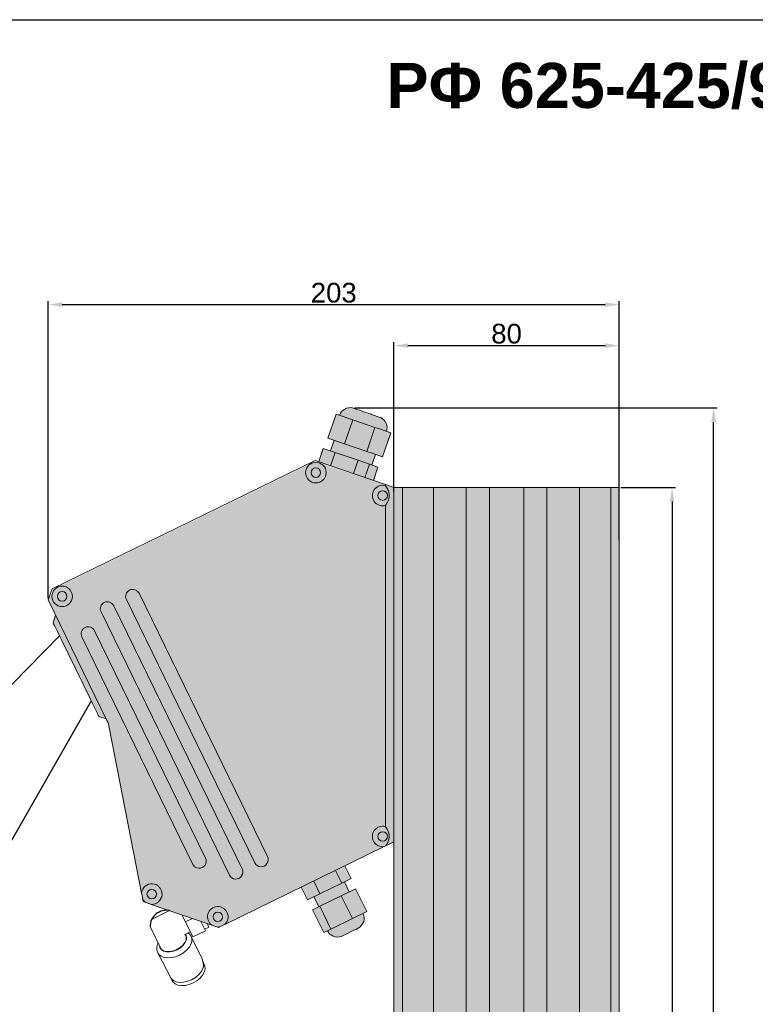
# Model space of a CAD drawing. Header units: millimetres. Extents: x 1690 to 10670, y 1931 to 4673.
# Tile 38 of 48: x 6580 to 6841, y 3354 to 3703. Entities that reach past the tile are written whole.
import ezdxf

# ---------------------------------------------------------------- set-up
doc = ezdxf.new("R2010")
doc.units = ezdxf.units.MM
doc.styles.get("Standard").update_dxf_attribs({"font": 'arial.ttf'})
doc.dimstyles.new('ISO-25', dxfattribs={"dimtxt": 2.5, "dimasz": 2.5, "dimexe": 1.25, "dimexo": 0.625, "dimtad": 1, "dimdec": 0, "dimtxsty": 'Standard', "dimcen": 2.5, "dimadec": 0, "dimazin": 0, "dimtfac": 1, "dimtdec": 0, "dimtmove": 0, "dimatfit": 3, "dimfxl": 0, "dimarcsym": 0})

# ---------------------------------------------------------------- blocks, each defined once
blk = doc.blocks.new('*D187')
at = {"color": 0, "lineweight": -2, "transparency": 16777216}
for p, q in [((6712.700852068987, 3535.631198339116), (6712.700852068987, 3588.647368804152)), ((6717.700852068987, 3587.397368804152), (6787.700850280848, 3587.397368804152)), ((6792.700850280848, 3535.631198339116), (6792.700850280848, 3588.647368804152))]:
    blk.add_line(p, q, dxfattribs=at)
at = {"color": 0, "transparency": 16777216}
for points in [[(6717.700852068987, 3588.230702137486), (6717.700852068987, 3586.564035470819), (6712.700852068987, 3587.397368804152)], [(6787.700850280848, 3588.230702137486), (6787.700850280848, 3586.564035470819), (6792.700850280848, 3587.397368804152)]]:
    blk.add_solid(points, dxfattribs=at)
at = {"layer": 'Defpoints', "color": 0, "transparency": 16777216}
for p in [(6792.700850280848, 3587.397368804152), (6712.700852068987, 3535.006198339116), (6792.700850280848, 3535.006198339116)]:
    blk.add_point(p, dxfattribs=at)
at = {"color": 0, "transparency": 16777216, "insert": (6752.700851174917, 3591.596379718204), "char_height": 7, "attachment_point": 5}
blk.add_mtext('80', dxfattribs=at)
blk = doc.blocks.new('*D188')
at = {"color": 0, "lineweight": -2, "transparency": 16777216}
for p, q in [((6793.325850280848, 3537.006202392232), (6812.709822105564, 3537.006202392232)), ((6811.459822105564, 3532.006202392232), (6811.459822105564, 3062.006213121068)), ((6793.325850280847, 3057.006213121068), (6812.709822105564, 3057.006213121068))]:
    blk.add_line(p, q, dxfattribs=at)
at = {"color": 0, "transparency": 16777216}
for points in [[(6810.626488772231, 3532.006202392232), (6812.293155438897, 3532.006202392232), (6811.459822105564, 3537.006202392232)], [(6810.626488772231, 3062.006213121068), (6812.293155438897, 3062.006213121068), (6811.459822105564, 3057.006213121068)]]:
    blk.add_solid(points, dxfattribs=at)
at = {"layer": 'Defpoints', "color": 0, "transparency": 16777216}
for p in [(6792.700850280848, 3537.006202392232), (6792.700850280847, 3057.006213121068), (6811.459822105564, 3057.006213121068)]:
    blk.add_point(p, dxfattribs=at)
at = {"color": 0, "transparency": 16777216, "insert": (6807.260811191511, 3297.006207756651), "char_height": 7, "attachment_point": 5, "rotation": 90}
blk.add_mtext('480', dxfattribs=at)
blk = doc.blocks.new('*D190')
at = {"color": 0, "lineweight": -2, "transparency": 16777216}
for p, q in [((6698.753859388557, 3565.258237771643), (6827.476027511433, 3565.258237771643)), ((6826.226027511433, 3062.006213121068), (6826.226027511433, 3560.258237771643)), ((6793.325850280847, 3057.006213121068), (6827.476027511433, 3057.006213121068))]:
    blk.add_line(p, q, dxfattribs=at)
at = {"color": 0, "transparency": 16777216}
for points in [[(6825.3926941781, 3560.258237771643), (6827.059360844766, 3560.258237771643), (6826.226027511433, 3565.258237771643)], [(6825.3926941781, 3062.006213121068), (6827.059360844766, 3062.006213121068), (6826.226027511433, 3057.006213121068)]]:
    blk.add_solid(points, dxfattribs=at)
at = {"layer": 'Defpoints', "color": 0, "transparency": 16777216}
for p in [(6698.128859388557, 3565.258237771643), (6826.226027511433, 3565.258237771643), (6792.700850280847, 3057.006213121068)]:
    blk.add_point(p, dxfattribs=at)
at = {"color": 0, "transparency": 16777216, "insert": (6822.027016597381, 3311.132225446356), "char_height": 7, "attachment_point": 5, "rotation": 90}
blk.add_mtext('508', dxfattribs=at)
blk = doc.blocks.new('*D191')
at = {"color": 0, "lineweight": -2, "transparency": 16777216}
for p, q in [((6589.982383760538, 3497.707266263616), (6589.982383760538, 3603.188650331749)), ((6594.982383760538, 3601.938650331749), (6787.700850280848, 3601.938650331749)), ((6792.700850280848, 3518.613189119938), (6792.700850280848, 3603.188650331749))]:
    blk.add_line(p, q, dxfattribs=at)
at = {"color": 0, "transparency": 16777216}
for points in [[(6594.982383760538, 3602.771983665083), (6594.982383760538, 3601.105316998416), (6589.982383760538, 3601.938650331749)], [(6787.700850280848, 3602.771983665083), (6787.700850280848, 3601.105316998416), (6792.700850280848, 3601.938650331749)]]:
    blk.add_solid(points, dxfattribs=at)
at = {"layer": 'Defpoints', "color": 0, "transparency": 16777216}
for p in [(6792.700850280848, 3601.938650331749), (6792.700850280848, 3517.988189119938), (6589.982383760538, 3497.082266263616)]:
    blk.add_point(p, dxfattribs=at)
at = {"color": 0, "transparency": 16777216, "insert": (6691.341617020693, 3606.140048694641), "char_height": 7, "attachment_point": 5}
blk.add_mtext('203', dxfattribs=at)

msp = doc.modelspace()

# ---------------------------------------------------------------- hatches: boundary and pattern name
h = msp.add_hatch(color=252)
h.dxf.hatch_style = 1
h.paths.add_polyline_path([(6699.098471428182, 3137.00621133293), (6699.098471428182, 3132.006216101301), (6707.709718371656, 3132.006216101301), (6707.709718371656, 3137.00621133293)])
h.paths.add_polyline_path([(6695.589604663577, 3137.00621133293), (6695.589604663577, 3132.006216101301), (6699.098471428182, 3132.006216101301), (6699.098471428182, 3137.00621133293)])
h.paths.add_polyline_path([(6707.709718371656, 3137.00621133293), (6707.709718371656, 3132.006216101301), (6708.700851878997, 3132.006216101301), (6712.700852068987, 3132.006216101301), (6712.700852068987, 3137.00621133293)])
h.paths.add_polyline_path([(6701.193021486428, 3141.006211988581), (6698.200852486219, 3141.006211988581), (6698.200852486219, 3137.00621133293), (6699.098471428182, 3137.00621133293), (6707.709718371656, 3137.00621133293), (6710.200852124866, 3137.00621133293), (6710.200852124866, 3141.006211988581), (6709.730052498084, 3141.006211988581)])
h.paths.add_polyline_path([(6695.663821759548, 3150.006215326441), (6695.663821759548, 3141.006211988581), (6701.193021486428, 3141.006211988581), (6701.193021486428, 3150.006215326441)])
h.paths.add_polyline_path([(6701.193021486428, 3150.006215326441), (6701.193021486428, 3141.006211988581), (6709.730052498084, 3141.006211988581), (6709.730052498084, 3150.006215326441)])
h.paths.add_polyline_path([(6709.730052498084, 3150.006215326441), (6709.730052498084, 3141.006211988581), (6710.200852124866, 3141.006211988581), (6712.700852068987, 3141.006211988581), (6712.700852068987, 3150.006215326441)])
h.paths.add_polyline_path([(6700.700863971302, 3153.974841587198, 0.3779651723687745), (6697.200852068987, 3150.006215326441), (6701.193021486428, 3150.006215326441), (6709.730052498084, 3150.006215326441), (6711.200852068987, 3150.006215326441, 0.3779651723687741), (6707.700840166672, 3153.974841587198)])
h.paths.add_polyline_path([(6686.376337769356, 3388.332459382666), (6690.321677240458, 3380.243334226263), (6697.963210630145, 3383.970353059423), (6694.017869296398, 3392.059478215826)])
h.paths.add_polyline_path([(6686.376337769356, 3388.332459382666), (6683.838426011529, 3387.094649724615), (6687.783767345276, 3379.00549476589), (6690.321677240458, 3380.243334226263)])
h.paths.add_polyline_path([(6694.017869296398, 3392.059478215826), (6697.963210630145, 3383.970353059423), (6703.066831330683, 3386.459562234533), (6699.121490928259, 3394.548687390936)])
h.paths.add_polyline_path([(6689.133738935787, 3379.663929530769), (6690.321677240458, 3380.243334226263), (6697.963210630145, 3383.970353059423), (6701.716852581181, 3385.80113174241, -0.3779575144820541), (6700.310901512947, 3380.699903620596), (6699.978898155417, 3380.537959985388), (6699.369764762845, 3380.240860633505), (6698.521713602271, 3379.827234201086), (6697.526644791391, 3379.341903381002), (6696.492389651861, 3378.837469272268), (6695.531026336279, 3378.368589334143), (6694.746731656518, 3377.986046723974), (6694.224498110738, 3377.731356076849), (6694.019273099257, 3377.631253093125, -0.3779664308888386)])
h.paths.add_polyline_path([(6686.41284188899, 3392.80069177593), (6684.333706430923, 3391.786617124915), (6686.087194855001, 3388.19143639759), (6686.376337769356, 3388.332459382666), (6694.017869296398, 3392.059478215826), (6696.872729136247, 3393.451890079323), (6695.119240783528, 3397.047070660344), (6694.169278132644, 3396.58373897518)])
h.paths.add_polyline_path([(6684.220984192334, 3397.29464983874), (6679.778179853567, 3395.127750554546), (6681.970038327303, 3390.633764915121), (6686.41284188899, 3392.80069177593)])
h.paths.add_polyline_path([(6684.220984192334, 3397.29464983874), (6686.41284188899, 3392.80069177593), (6694.169278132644, 3396.58373897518), (6691.977423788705, 3401.077716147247)])
h.paths.add_polyline_path([(6691.977423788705, 3401.077716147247), (6694.169278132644, 3396.58373897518), (6695.119240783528, 3397.047070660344), (6697.482909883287, 3398.199918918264), (6695.29105031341, 3402.693878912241)])
h.paths.add_polyline_path([(6687.632058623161, 3550.92618172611), (6686.004212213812, 3546.198591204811), (6690.17809228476, 3544.761413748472), (6691.805935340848, 3549.489024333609)])
h.paths.add_polyline_path([(6691.805935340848, 3549.489024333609), (6690.17809228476, 3544.761413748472), (6698.366007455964, 3541.942097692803), (6699.99384588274, 3546.66969483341)])
h.paths.add_polyline_path([(6699.99384588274, 3546.66969483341), (6698.366007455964, 3541.942097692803), (6702.380043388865, 3540.559958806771), (6704.007881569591, 3545.287552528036)])
h.paths.add_polyline_path([(6704.007881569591, 3545.287552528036), (6702.380043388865, 3540.559958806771), (6705.430028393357, 3539.5097681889), (6707.057861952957, 3544.237348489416)])
h.paths.add_polyline_path([(6695.199699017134, 3552.55091493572), (6691.449136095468, 3553.842349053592), (6690.146860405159, 3550.060280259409), (6691.805935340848, 3549.489024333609), (6699.99384588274, 3546.66969483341), (6704.007881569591, 3545.287552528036), (6704.873504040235, 3544.98949152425), (6706.175777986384, 3548.771557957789), (6704.976676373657, 3549.184444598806), (6703.054132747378, 3549.846443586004)])
h.paths.add_polyline_path([(6698.129813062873, 3561.060580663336), (6695.199699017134, 3552.55091493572), (6703.054132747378, 3549.846443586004), (6705.984245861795, 3558.356079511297)])
h.paths.add_polyline_path([(6692.197923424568, 3563.103112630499), (6689.267809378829, 3554.593446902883), (6695.199699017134, 3552.55091493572), (6698.129813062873, 3561.060580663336)])
h.paths.add_polyline_path([(6705.984245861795, 3558.356079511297), (6703.054132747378, 3549.846443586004), (6704.976676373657, 3549.184444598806), (6706.175777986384, 3548.771557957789), (6708.690693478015, 3547.905597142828), (6711.620806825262, 3556.415262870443), (6707.906789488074, 3557.694110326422)])
h.paths.add_polyline_path([(6704.653730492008, 3563.011559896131), (6704.61257534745, 3563.025686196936), (6704.266561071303, 3563.144835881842), (6703.603887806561, 3563.373002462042), (6702.69636518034, 3563.685509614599), (6701.642338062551, 3564.048442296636), (6700.556025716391, 3564.422461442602), (6699.555148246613, 3564.767095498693), (6698.748165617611, 3565.044972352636), (6698.222526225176, 3565.225991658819), (6698.035137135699, 3565.290502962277, 0.3779672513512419), (6693.433726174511, 3562.677587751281), (6698.129813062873, 3561.060580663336), (6705.984245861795, 3558.356079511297), (6707.906789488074, 3557.694110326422), (6710.051409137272, 3556.955653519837, 0.3779546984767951), (6708.03428499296, 3561.847496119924), (6707.943991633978, 3561.878594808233), (6707.520452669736, 3562.024447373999), (6706.793965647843, 3562.274608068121), (6705.843256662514, 3562.601956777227), (6704.771350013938, 3562.971028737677)])
h = msp.add_hatch(color=254)
h.dxf.hatch_style = 1
edge = h.paths.add_edge_path()
edge.add_arc((6594.914728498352, 3498.375329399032), 3.649999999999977, -90, 90, ccw=False)
edge.add_arc((6594.914728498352, 3498.375329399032), 3.649999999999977, 161.0000472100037, 270, ccw=False)
edge.add_line((6591.463584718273, 3499.563650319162), (6589.982383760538, 3497.082266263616))
edge.add_line((6589.982383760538, 3497.082266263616), (6610.839365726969, 3454.319124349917))
edge.add_arc((6601.851425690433, 3449.935412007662), 10.00000000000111, 370.9999993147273, 386.0000055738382, ccw=False)
edge.add_line((6611.667697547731, 3451.843501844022), (6611.667700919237, 3451.843503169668))
edge.add_line((6611.667700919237, 3451.843503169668), (6623.101561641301, 3393.021385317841))
edge.add_arc((6626.734860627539, 3392.672618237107), 3.649999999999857, -92.51704864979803, 174.5168724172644, ccw=False)
edge.add_line((6626.57456482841, 3389.026139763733), (6648.078084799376, 3381.621870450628))
edge.add_spline(control_points=[(6648.078084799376, 3381.621870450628), (6648.394157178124, 3381.513048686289), (6649.046320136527, 3381.288513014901), (6649.699734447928, 3381.063515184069), (6650.036469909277, 3380.947563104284)], knot_values=[0, 0, 0, 0, 0.4846524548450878, 1, 1, 1, 1], degree=3, periodic=0)
edge.add_arc((6650.196767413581, 3384.594035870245), 3.649999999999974, -47.51654287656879, 234.5177602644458, ccw=False)
edge.add_line((6652.66189458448, 3381.90226172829), (6709.304345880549, 3409.528616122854))
edge.add_line((6709.30434588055, 3409.528616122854), (6709.304362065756, 3409.528624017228))
edge.add_arc((6708.700852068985, 3413.1283845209), 3.650000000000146, 74.09920306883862, 279.5172886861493, ccw=False)
edge.add_line((6709.70085204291, 3416.638726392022), (6709.70085204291, 3530.642698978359))
edge.add_arc((6708.700852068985, 3534.15304084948), 3.650000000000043, 74.09920306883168, 285.9007969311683, ccw=False)
edge.add_line((6709.70085204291, 3537.663382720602), (6709.70085204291, 3538.039210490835))
edge.add_line((6709.70085204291, 3538.039210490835), (6686.189578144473, 3545.764609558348))
edge.add_arc((6685.00125785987, 3542.313465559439), 3.649999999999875, 270, 431.00005776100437, ccw=False)
edge.add_arc((6685.00125785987, 3542.313465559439), 3.649999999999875, 115.99998569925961, 270, ccw=False)
edge.add_line((6683.401203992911, 3545.594064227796), (6593.325915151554, 3501.661386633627))
edge.add_arc((6594.914728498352, 3498.375329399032), 3.649999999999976, 90, 115.8038329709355, ccw=False)
h.paths.add_polyline_path([(6667.795696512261, 3405.976495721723, -0.9998786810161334), (6663.305123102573, 3403.777689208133), (6617.712692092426, 3497.256017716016, -1.000000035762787), (6622.206662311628, 3499.447873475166), (6622.206658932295, 3499.447885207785)], flags=16)
h.paths.add_polyline_path([(6658.807467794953, 3401.593372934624, -1.000142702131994), (6654.316890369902, 3399.394574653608), (6608.724751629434, 3492.872306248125, -1.000000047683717), (6613.218721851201, 3495.064162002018), (6613.218718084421, 3495.064172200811)], flags=16)
h.paths.add_polyline_path([(6645.811459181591, 3405.427419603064, -1.000812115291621), (6641.319271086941, 3403.231917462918), (6601.9308943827, 3483.990069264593, -1.000094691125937), (6606.42061790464, 3486.190610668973)], flags=16)
h = msp.add_hatch(color=254)
h.dxf.hatch_style = 1
h.paths.add_polyline_path([(6594.914728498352, 3500.075329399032, 1), (6594.914728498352, 3496.675329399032, 1)])
edge = h.paths.add_edge_path()
edge.add_spline(control_points=[(6623.101563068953, 3393.021377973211), (6623.165347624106, 3392.693237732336), (6623.296956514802, 3392.01617456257), (6623.42881744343, 3391.337801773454), (6623.496771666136, 3390.988203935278)], knot_values=[0, 0, 0, 0, 0.484652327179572, 1, 1, 1, 1], degree=3, periodic=0)
edge.add_arc((6626.734860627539, 3392.672618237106), 3.650000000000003, 207.4831058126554, 234.5166033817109)
edge.add_line((6624.616156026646, 3389.700482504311), (6624.616176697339, 3389.700475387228))
edge.add_spline(control_points=[(6624.61617669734, 3389.700475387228), (6624.932248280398, 3389.591641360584), (6625.58440859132, 3389.367080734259), (6626.237830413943, 3389.142087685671), (6626.574569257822, 3389.026138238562)], knot_values=[0, 0, 0, 0, 0.48465320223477, 1, 1, 1, 1], degree=3, periodic=0)
edge.add_arc((6626.734860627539, 3392.672618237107), 3.649999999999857, 267.4829513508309, 534.516872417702)
h.paths.add_polyline_path([(6626.734860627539, 3390.972618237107, -1), (6626.734860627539, 3394.372618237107, -1)], flags=16)
edge = h.paths.add_edge_path()
edge.add_spline(control_points=[(6648.078084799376, 3381.621870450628), (6648.394157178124, 3381.513048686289), (6649.046320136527, 3381.288513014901), (6649.699734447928, 3381.063515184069), (6650.036469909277, 3380.947563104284)], knot_values=[0, 0, 0, 0, 0.4846524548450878, 1, 1, 1, 1], degree=3, periodic=0)
edge.add_line((6650.036469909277, 3380.947563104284), (6650.036488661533, 3380.947556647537))
edge.add_arc((6650.196767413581, 3384.594035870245), 3.65000000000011, 267.4832192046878, 279.5175238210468)
edge.add_spline(control_points=[(6650.80026245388, 3380.994263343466), (6650.894582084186, 3381.040266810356), (6651.29546680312, 3381.235794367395), (6651.936357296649, 3381.548358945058), (6652.453755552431, 3381.800735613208), (6652.661871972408, 3381.902250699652)], knot_values=[0, 0, 0, 0, 0.1553422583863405, 0.6602478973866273, 1, 1, 1, 1], degree=3, periodic=0)
edge.add_arc((6650.196767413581, 3384.594035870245), 3.649999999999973, 312.4834571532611, 594.5177602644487)
h.paths.add_polyline_path([(6650.196767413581, 3382.894035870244, -1), (6650.196767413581, 3386.294035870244, -1)], flags=16)
edge = h.paths.add_edge_path()
edge.add_line((6709.304362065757, 3409.528624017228), (6709.820591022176, 3409.780415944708))
edge.add_spline(control_points=[(6709.820591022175, 3409.780415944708), (6710.155238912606, 3410.301465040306), (6710.684561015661, 3411.1256232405), (6711.046783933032, 3412.578835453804), (6711.028006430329, 3413.792318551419), (6710.654416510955, 3415.156464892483), (6710.137561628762, 3416.049612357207), (6709.749653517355, 3416.572901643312), (6709.70085204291, 3416.638734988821)], knot_values=[0, 0, 0, 0, 0.2636463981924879, 0.4170170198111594, 0.5713327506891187, 0.7126988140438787, 0.9638555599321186, 1, 1, 1, 1], degree=3, periodic=0)
edge.add_arc((6708.700852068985, 3413.1283845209), 3.650000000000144, 434.0990759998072, 639.5172886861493)
h.paths.add_polyline_path([(6708.700852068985, 3414.8283845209, -1), (6708.700852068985, 3411.4283845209, -1)], flags=16)
edge = h.paths.add_edge_path()
edge.add_spline(control_points=[(6709.70085204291, 3537.663373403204), (6709.785438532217, 3537.547830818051), (6710.191291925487, 3536.993447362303), (6710.707902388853, 3536.047543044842), (6711.046504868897, 3534.688401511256), (6711.028376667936, 3533.458049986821), (6710.615294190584, 3531.993094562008), (6710.056271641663, 3531.167557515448), (6709.70085204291, 3530.642691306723)], knot_values=[0, 0, 0, 0, 0.0612225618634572, 0.2937512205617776, 0.4312376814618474, 0.583877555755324, 0.7354345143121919, 1, 1, 1, 1], degree=3, periodic=0)
edge.add_arc((6708.700852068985, 3534.15304084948), 3.650000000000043, 434.0993400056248, 645.9009008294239)
h.paths.add_polyline_path([(6708.700852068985, 3535.853040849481, -1), (6708.700852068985, 3532.45304084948, -1)], flags=16)
h.paths.add_polyline_path([(6685.00125785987, 3545.963465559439, 1), (6685.00125785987, 3538.663465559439, 1)])
h.paths.add_polyline_path([(6685.00125785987, 3540.61346555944, -1), (6685.00125785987, 3544.013465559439, -1)], flags=16)
h = msp.add_hatch(color=254)
h.dxf.hatch_style = 1
h.paths.add_polyline_path([(6606.420617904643, 3486.190610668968, 1.000094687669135), (6601.930894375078, 3483.990069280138), (6641.319271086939, 3403.231917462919, 1.000812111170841), (6645.81145917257, 3405.427419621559)])
h.paths.add_polyline_path([(6613.218721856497, 3495.06416199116, 1.000000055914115), (6608.72475162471, 3492.872306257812), (6654.316890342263, 3399.394574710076, 1.000142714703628), (6658.807467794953, 3401.593372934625)])
h.paths.add_polyline_path([(6622.206662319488, 3499.44787345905, 1.000000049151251), (6617.712692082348, 3497.256017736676), (6663.305123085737, 3403.777689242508, 0.9998786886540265), (6667.795696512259, 3405.976495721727)])
h.paths.add_polyline_path([(6592.61261408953, 3491.689496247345), (6591.691773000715, 3489.015172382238), (6591.866337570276, 3488.657239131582), (6592.173584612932, 3488.027307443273), (6592.627079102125, 3487.0975047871), (6593.218126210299, 3485.885682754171), (6593.935393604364, 3484.415057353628), (6594.765134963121, 3482.713851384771), (6604.838133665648, 3462.061139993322), (6605.667875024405, 3460.359904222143), (6606.38514241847, 3458.889308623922), (6606.976189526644, 3457.677456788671), (6607.429684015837, 3456.747654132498), (6607.736931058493, 3456.117722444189), (6607.911510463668, 3455.759792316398), (6610.585839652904, 3454.838931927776)])
h.paths.add_polyline_path([(6626.734860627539, 3390.972618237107, 1), (6626.734860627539, 3394.372618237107, 1)])
h.paths.add_polyline_path([(6650.196767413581, 3382.894035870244, 1), (6650.196767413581, 3386.294035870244, 1)])
h.paths.add_polyline_path([(6708.700852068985, 3414.8283845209, 1), (6708.700852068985, 3411.4283845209, 1)])
h.paths.add_polyline_path([(6708.700852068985, 3535.853040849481, 1), (6708.700852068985, 3532.45304084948, 1)])
h.paths.add_polyline_path([(6685.00125785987, 3540.61346555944, 1), (6685.00125785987, 3544.013465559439, 1)])
edge = h.paths.add_edge_path()
edge.add_line((6709.70085204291, 3538.039210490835), (6709.70085204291, 3537.663373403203))
edge.add_spline(control_points=[(6709.70085204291, 3537.663373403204), (6709.785438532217, 3537.547830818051), (6710.191291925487, 3536.993447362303), (6710.707902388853, 3536.047543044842), (6711.046504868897, 3534.688401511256), (6711.028376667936, 3533.458049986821), (6710.615294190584, 3531.993094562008), (6710.056271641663, 3531.167557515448), (6709.70085204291, 3530.642691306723)], knot_values=[0, 0, 0, 0, 0.0612225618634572, 0.2937512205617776, 0.4312376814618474, 0.583877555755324, 0.7354345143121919, 1, 1, 1, 1], degree=3, periodic=0)
edge.add_line((6709.70085204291, 3530.642691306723), (6709.70085204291, 3416.638734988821))
edge.add_spline(control_points=[(6709.70085204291, 3416.638734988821), (6709.749653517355, 3416.572901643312), (6710.137561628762, 3416.049612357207), (6710.654416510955, 3415.156464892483), (6711.028006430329, 3413.792318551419), (6711.046783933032, 3412.578835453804), (6710.684561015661, 3411.1256232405), (6710.155238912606, 3410.301465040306), (6709.820591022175, 3409.780415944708)], knot_values=[0, 0, 0, 0, 0.03614444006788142, 0.2873011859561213, 0.4286672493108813, 0.5829829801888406, 0.7363536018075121, 1, 1, 1, 1], degree=3, periodic=0)
edge.add_line((6709.820591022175, 3409.780415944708), (6712.700852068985, 3411.185208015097))
edge.add_line((6712.700852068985, 3411.185208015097), (6712.700852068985, 3537.006202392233))
edge.add_line((6712.700852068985, 3537.006202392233), (6709.70085204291, 3538.039210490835))
at = {"true_color": 0xf0f0f0}
h = msp.add_hatch(color=7, dxfattribs=at)
h.dxf.hatch_style = 1
h.paths.add_polyline_path([(6712.700852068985, 3537.006202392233), (6712.700852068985, 3411.185208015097), (6712.700852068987, 3132.006216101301), (6712.700852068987, 3057.006213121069), (6715.700852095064, 3057.006213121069), (6715.700852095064, 3537.006202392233)])
h.paths.add_polyline_path([(6715.700852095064, 3537.006202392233), (6715.700852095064, 3057.006213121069), (6726.792439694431, 3057.006213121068), (6726.792439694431, 3537.006202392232)])
h.paths.add_polyline_path([(6727.592439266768, 3537.006202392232), (6726.792439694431, 3537.006202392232), (6726.792439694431, 3057.006213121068), (6727.592439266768, 3057.006213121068), (6737.59243904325, 3057.006213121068), (6738.392439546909, 3057.006213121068), (6738.392439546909, 3537.006202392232), (6737.59243904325, 3537.006202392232)])
h.paths.add_polyline_path([(6738.392439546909, 3537.006202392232), (6738.392439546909, 3057.006213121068), (6746.592440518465, 3057.006213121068), (6746.592440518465, 3537.006202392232)])
h.paths.add_polyline_path([(6746.592440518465, 3537.006202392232), (6746.592440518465, 3057.006213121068), (6758.80926555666, 3057.006213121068), (6758.80926555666, 3537.006202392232)])
h.paths.add_polyline_path([(6758.80926555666, 3537.006202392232), (6758.80926555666, 3057.006213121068), (6767.009266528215, 3057.006213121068), (6767.009266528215, 3537.006202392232)])
h.paths.add_polyline_path([(6767.80926516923, 3537.006202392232), (6767.009266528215, 3537.006202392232), (6767.009266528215, 3057.006213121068), (6767.80926516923, 3057.006213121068), (6777.809263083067, 3057.006213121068), (6778.609261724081, 3057.006213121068), (6778.609261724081, 3537.006202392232), (6777.809263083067, 3537.006202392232)])
h.paths.add_polyline_path([(6778.609261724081, 3537.006202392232), (6778.609261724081, 3057.006213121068), (6789.700851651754, 3057.006213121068), (6789.700851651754, 3537.006202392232)])
h.paths.add_polyline_path([(6789.700851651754, 3537.006202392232), (6789.700851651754, 3057.006213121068), (6792.700850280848, 3057.006213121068), (6792.700850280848, 3537.006202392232)])
h.paths.add_polyline_path([(6907.538309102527, 3363.323737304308), (6907.538309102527, 3132.0062161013), (6910.53830773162, 3132.0062161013), (6910.53830773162, 3366.728031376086)])
edge = h.paths.add_edge_path()
edge.add_spline(control_points=[(6913.997746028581, 3373.073691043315), (6914.073123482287, 3372.868831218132), (6914.22066039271, 3372.467855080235), (6914.274570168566, 3371.90627500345), (6914.224378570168, 3371.306694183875), (6914.063324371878, 3370.750331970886), (6913.780162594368, 3370.451928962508), (6913.678015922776, 3370.344284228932)], knot_values=[0, 0, 0, 0, 0.2265590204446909, 0.4434482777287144, 0.5997465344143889, 0.8556119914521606, 0.9999966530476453, 0.9999966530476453, 0.9999966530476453, 0.9999966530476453], degree=3, periodic=0)
edge.add_line((6913.884830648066, 3370.446845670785), (6913.709645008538, 3370.326754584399))
edge.add_line((6913.709645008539, 3370.326754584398), (6910.53830773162, 3366.728031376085))
edge.add_line((6910.53830773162, 3366.728031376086), (6910.53830773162, 3132.006216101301))
edge.add_line((6910.53830773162, 3132.0062161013), (6919.620742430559, 3132.0062161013))
edge.add_line((6919.620742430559, 3132.0062161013), (6919.620742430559, 3137.006211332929))
edge.add_line((6919.620742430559, 3137.006211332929), (6921.538307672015, 3137.006211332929))
edge.add_line((6921.538307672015, 3137.006211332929), (6921.538307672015, 3141.00621198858))
edge.add_line((6921.538307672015, 3141.00621198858), (6920.872879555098, 3141.00621198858))
edge.add_line((6920.872879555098, 3141.00621198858), (6919.417166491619, 3141.00621198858))
edge.add_line((6919.417166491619, 3141.00621198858), (6919.417166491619, 3150.00621532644))
edge.add_line((6919.417166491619, 3150.00621532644), (6920.538308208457, 3150.00621532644))
edge.add_arc((6924.538308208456, 3150.006213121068), 3.999999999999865, 134.4270215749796, 179.9999684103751, ccw=False)
edge.add_line((6921.738307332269, 3152.862783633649), (6921.738307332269, 3380.812737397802))
edge.add_line((6921.738307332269, 3380.812737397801), (6919.740995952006, 3380.812737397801))
edge.add_line((6919.740995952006, 3380.812737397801), (6919.038308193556, 3380.015346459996))
edge.add_line((6919.038308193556, 3380.015346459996), (6919.038308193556, 3379.314905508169))
edge.add_spline(control_points=[(6919.038308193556, 3379.69304447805), (6919.049814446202, 3379.471064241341), (6918.9852180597, 3378.989532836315), (6918.789073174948, 3378.511187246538), (6918.602254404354, 3378.314334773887), (6918.584305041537, 3378.296362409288)], knot_values=[0.07357497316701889, 0.07357497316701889, 0.07357497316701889, 0.07357497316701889, 0.3342861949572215, 0.6438122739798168, 0.6757784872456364, 0.6757784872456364, 0.6757784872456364, 0.6757784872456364], degree=3, periodic=0)
edge.add_line((6918.536050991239, 3378.223591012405), (6913.997746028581, 3373.073691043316))
h.paths.add_polyline_path([(6925.142788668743, 3380.812737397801), (6921.738307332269, 3380.812737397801), (6921.738307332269, 3152.862783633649, -0.1639643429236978), (6924.038320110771, 3153.974841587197), (6931.038296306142, 3153.974841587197, -0.3779651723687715), (6934.538308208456, 3150.00621532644), (6935.659450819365, 3150.00621532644), (6935.659450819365, 3141.00621198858), (6933.538307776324, 3141.00621198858), (6933.538307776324, 3137.006211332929), (6934.535858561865, 3137.006211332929), (6935.455874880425, 3137.006211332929), (6935.455874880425, 3132.0062161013), (6944.53830818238, 3132.0062161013), (6944.53830818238, 3380.812737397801), (6943.038308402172, 3380.812737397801), (6938.328981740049, 3380.812737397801), (6938.077185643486, 3380.243334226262), (6929.89019617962, 3379.005494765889)])
edge = h.paths.add_edge_path()
edge.add_spline(control_points=[(6933.338308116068, 3377.570831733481), (6933.099826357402, 3377.529094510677), (6932.385614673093, 3377.431081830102), (6931.162407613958, 3377.391341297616), (6929.730259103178, 3377.537717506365), (6928.433811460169, 3377.862897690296), (6927.327012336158, 3378.337940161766), (6926.399120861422, 3378.937654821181), (6925.648335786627, 3379.682135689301), (6925.161529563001, 3380.319142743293), (6925.012350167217, 3380.733197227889), (6924.983692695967, 3380.812737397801)], knot_values=[0, 0, 0, 0, 0.04774050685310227, 0.1410495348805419, 0.2349261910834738, 0.3264197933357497, 0.408120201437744, 0.4823515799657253, 0.553346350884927, 0.6245724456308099, 0.6415084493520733, 0.6415084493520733, 0.6415084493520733, 0.6415084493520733], degree=3, periodic=0)
edge.add_line((6924.983692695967, 3380.812737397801), (6921.738307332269, 3380.812737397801))
edge.add_line((6921.738307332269, 3380.812737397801), (6921.738307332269, 3152.862783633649))
edge.add_arc((6924.538308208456, 3150.006213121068), 3.999999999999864, 97.18058394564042, 134.4270215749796, ccw=False)
edge.add_line((6924.038320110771, 3153.974841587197), (6931.038296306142, 3153.974841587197))
edge.add_arc((6930.538308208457, 3150.006213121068), 3.999999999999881, 405.5729978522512, 442.8194160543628, ccw=False)
edge.add_line((6933.33830811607, 3152.862784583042), (6933.33830811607, 3377.570831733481))
h.paths.add_polyline_path([(6944.53830818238, 3380.812737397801), (6944.53830818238, 3132.0062161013), (6947.538308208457, 3132.0062161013), (6947.538308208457, 3380.812737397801)])
h = msp.add_hatch(color=254)
h.dxf.hatch_style = 1
h.paths.add_polyline_path([(6594.914728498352, 3502.025329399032, 1), (6594.914728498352, 3494.725329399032, 1)])
h.paths.add_polyline_path([(6594.914728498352, 3496.675329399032, -1), (6594.914728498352, 3500.075329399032, -1)], flags=16)

# ---------------------------------------------------------------- linework, layer by layer
at = {"color": 7, "linetype": 'Continuous', "lineweight": 15}
for p, q in [((6692.197923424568, 3563.103112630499), (6689.267809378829, 3554.593446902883)), ((6692.197923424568, 3563.103112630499), (6698.129813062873, 3561.060580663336)), ((6698.129813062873, 3561.060580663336), (6695.199699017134, 3552.55091493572)), ((6698.129813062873, 3561.060580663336), (6705.984245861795, 3558.356079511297)), ((6705.984245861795, 3558.356079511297), (6703.054132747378, 3549.846443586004)), ((6705.984245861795, 3558.356079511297), (6707.906789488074, 3557.694110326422)), ((6707.906789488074, 3557.694110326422), (6711.620806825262, 3556.415262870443)), ((6711.620806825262, 3556.415262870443), (6708.690693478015, 3547.905597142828)), ((6689.267809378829, 3554.593446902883), (6695.199699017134, 3552.55091493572)), ((6691.449132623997, 3553.842338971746), (6690.146858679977, 3550.060275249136)), ((6695.199699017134, 3552.55091493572), (6703.054132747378, 3549.846443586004)), ((6687.632058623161, 3550.92618172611), (6686.004218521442, 3546.198609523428)), ((6687.632058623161, 3550.92618172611), (6691.805935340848, 3549.489024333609)), ((6691.805935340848, 3549.489024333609), (6690.178095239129, 3544.761422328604)), ((6691.805935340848, 3549.489024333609), (6699.99384588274, 3546.66969483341)), ((6703.054132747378, 3549.846443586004), (6704.976676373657, 3549.184444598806)), ((6704.873506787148, 3544.989499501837), (6706.175779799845, 3548.771563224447)), ((6704.976676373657, 3549.184444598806), (6708.690693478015, 3547.905597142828)), ((6684.736943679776, 3546.634945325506), (6591.363654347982, 3501.09377806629)), ((6684.736943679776, 3546.634945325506), (6709.70085204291, 3538.039210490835)), ((6699.99384588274, 3546.66969483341), (6698.366005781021, 3541.942092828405)), ((6699.99384588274, 3546.66969483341), (6704.007881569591, 3545.287552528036)), ((6704.007881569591, 3545.287552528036), (6702.380040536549, 3540.559950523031)), ((6704.007881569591, 3545.287552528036), (6707.057861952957, 3544.237348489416)), ((6707.057861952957, 3544.237348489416), (6705.430020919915, 3539.509746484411)), ((6709.70085204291, 3537.663373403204), (6709.70085204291, 3538.039210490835)), ((6709.70085204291, 3538.039210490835), (6712.700852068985, 3537.006202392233)), ((6712.700852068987, 3537.006202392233), (6715.700852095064, 3537.006202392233)), ((6712.700852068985, 3537.006202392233), (6712.700852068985, 3411.185208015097)), ((6715.700852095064, 3537.006202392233), (6726.792439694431, 3537.006202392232)), ((6715.700852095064, 3537.006202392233), (6715.700852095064, 3057.006213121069)), ((6726.792439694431, 3537.006202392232), (6727.592439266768, 3537.006202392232)), ((6726.792439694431, 3057.006213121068), (6726.792439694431, 3537.006202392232)), ((6727.592439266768, 3537.006202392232), (6737.59243904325, 3537.006202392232)), ((6737.59243904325, 3537.006202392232), (6738.392439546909, 3537.006202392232)), ((6738.392439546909, 3537.006202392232), (6746.592440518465, 3537.006202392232)), ((6738.392439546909, 3537.006202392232), (6738.392439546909, 3057.006213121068)), ((6746.592440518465, 3057.006213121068), (6746.592440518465, 3537.006202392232)), ((6746.592440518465, 3537.006202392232), (6758.80926555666, 3537.006202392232)), ((6758.80926555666, 3537.006202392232), (6767.009266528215, 3537.006202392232)), ((6758.80926555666, 3537.006202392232), (6758.80926555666, 3057.006213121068)), ((6767.009266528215, 3057.006213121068), (6767.009266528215, 3537.006202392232)), ((6767.009266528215, 3537.006202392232), (6767.80926516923, 3537.006202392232)), ((6767.80926516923, 3537.006202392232), (6777.809263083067, 3537.006202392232)), ((6777.809263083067, 3537.006202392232), (6778.609261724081, 3537.006202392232)), ((6778.609261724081, 3537.006202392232), (6778.609261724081, 3057.006213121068)), ((6778.609261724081, 3537.006202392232), (6789.700851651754, 3537.006202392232)), ((6789.700851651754, 3537.006202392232), (6789.700851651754, 3057.006213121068)), ((6789.700851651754, 3537.006202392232), (6792.700850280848, 3537.006202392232)), ((6792.700850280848, 3537.006202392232), (6792.700850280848, 3057.006213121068)), ((6709.70085204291, 3416.638734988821), (6709.70085204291, 3530.642691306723)), ((6591.363654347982, 3501.09377806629), (6589.982383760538, 3497.082266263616)), ((6667.797260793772, 3405.973288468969), (6622.206658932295, 3499.447885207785)), ((6589.982383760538, 3497.082266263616), (6610.839367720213, 3454.319122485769)), ((6617.712692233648, 3497.256013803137), (6663.303290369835, 3403.781446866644)), ((6608.724751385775, 3492.872300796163), (6654.315349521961, 3399.397733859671)), ((6658.809319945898, 3401.589575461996), (6613.218718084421, 3495.064172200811)), ((6592.612617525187, 3491.689506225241), (6591.69177046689, 3489.015165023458)), ((6645.813242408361, 3405.423763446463), (6606.422633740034, 3486.18647759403)), ((6604.838133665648, 3462.061139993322), (6594.765134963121, 3482.713851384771)), ((6601.928667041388, 3483.994635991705), (6641.319268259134, 3403.231921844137)), ((6607.911498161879, 3455.759796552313), (6610.58583191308, 3454.838934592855)), ((6611.667700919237, 3451.843503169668), (6623.101563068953, 3393.021377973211)), ((6652.661871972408, 3381.902250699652), (6709.30434588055, 3409.528616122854)), ((6709.820591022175, 3409.780415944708), (6709.30434588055, 3409.528616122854)), ((6712.700852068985, 3411.185208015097), (6709.820591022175, 3409.780415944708)), ((6712.700852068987, 3411.185208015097), (6712.700852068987, 3132.006216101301)), ((6697.482909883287, 3398.199918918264), (6695.291054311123, 3402.69387071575)), ((6694.169278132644, 3396.58373897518), (6691.977421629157, 3401.077720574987)), ((6697.482909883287, 3398.199918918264), (6694.169278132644, 3396.58373897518)), ((6681.970038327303, 3390.633764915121), (6679.778181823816, 3395.127746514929)), ((6686.41284188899, 3392.80069177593), (6684.220987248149, 3397.294643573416)), ((6694.169278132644, 3396.58373897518), (6686.41284188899, 3392.80069177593)), ((6699.121490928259, 3394.548687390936), (6694.017869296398, 3392.059478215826)), ((6696.872723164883, 3393.451902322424), (6695.119238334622, 3397.047075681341)), ((6703.066831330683, 3386.459562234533), (6699.121490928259, 3394.548687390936)), ((6623.496771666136, 3390.988203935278), (6623.684734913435, 3390.021178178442)), ((6686.41284188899, 3392.80069177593), (6681.970038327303, 3390.633764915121)), ((6684.33371080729, 3391.786608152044), (6686.08719563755, 3388.191434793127)), ((6694.017869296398, 3392.059478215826), (6686.376337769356, 3388.332459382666)), ((6697.963210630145, 3383.970353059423), (6694.017869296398, 3392.059478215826)), ((6624.61617669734, 3389.700475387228), (6623.684734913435, 3390.021178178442)), ((6648.078084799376, 3381.621870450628), (6626.574569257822, 3389.026138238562)), ((6686.376337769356, 3388.332459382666), (6683.838426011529, 3387.094649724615)), ((6690.321677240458, 3380.243334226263), (6686.376337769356, 3388.332459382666)), ((6633.04489186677, 3386.798235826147), (6626.901105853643, 3383.801701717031)), ((6638.68234387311, 3382.767620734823), (6637.457542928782, 3385.278824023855)), ((6638.68234387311, 3382.767620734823), (6641.193562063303, 3383.99240677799)), ((6687.783767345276, 3379.00549476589), (6683.838426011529, 3387.094649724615)), ((6697.963210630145, 3383.970353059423), (6690.321677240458, 3380.243334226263)), ((6703.066831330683, 3386.459562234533), (6697.963210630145, 3383.970353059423)), ((6626.148309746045, 3381.118303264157), (6629.822709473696, 3373.558494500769)), ((6641.261541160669, 3377.479466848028), (6638.68234387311, 3382.767620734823)), ((6645.755507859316, 3379.671338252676), (6644.143366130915, 3382.976713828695)), ((6645.502314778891, 3380.190464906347), (6647.030264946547, 3380.935671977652)), ((6650.428042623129, 3380.812737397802), (6650.036469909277, 3380.947563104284)), ((6650.428042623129, 3380.812737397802), (6650.80026245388, 3380.994263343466)), ((6638.330445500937, 3378.250154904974), (6640.394628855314, 3379.256907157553)), ((6638.810650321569, 3377.942207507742), (6638.597034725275, 3378.380182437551)), ((6644.647293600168, 3369.625183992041), (6640.764177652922, 3377.586755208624)), ((6641.261541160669, 3377.479466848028), (6645.755507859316, 3379.671338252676)), ((6690.321677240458, 3380.243334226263), (6687.783767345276, 3379.00549476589)), ((6628.900096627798, 3371.800246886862), (6633.497641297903, 3362.944188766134)), ((6645.419143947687, 3367.472353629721), (6644.841664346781, 3368.888709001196)), ((6633.497641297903, 3362.944188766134), (6634.004459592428, 3361.90504138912))]:
    msp.add_line(p, q, dxfattribs=at)
at = {"color": 1}
for p, q in [((6190.405151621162, 3072.006213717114), (6593.935393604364, 3484.415057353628)), ((6382.543477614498, 3072.006213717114), (6605.253004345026, 3461.210522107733))]:
    msp.add_line(p, q, dxfattribs=at)
msp.add_lwpolyline([(6088.337310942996, 3703.109956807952), (7102.194517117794, 3703.109956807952), (7102.194517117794, 2701.514389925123), (6088.337310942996, 2701.514389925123)], close=True, dxfattribs=at)
at = {"color": 7, "linetype": 'Continuous', "lineweight": 15, "flags": 128}
for points in [[(6698.035100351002, 3565.290483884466), (6698.035192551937, 3565.290483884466), (6698.222526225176, 3565.225991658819), (6698.748165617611, 3565.044972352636), (6699.555148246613, 3564.767095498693), (6700.556025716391, 3564.422461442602), (6701.642338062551, 3564.048442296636), (6702.69636518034, 3563.685509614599), (6703.603887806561, 3563.373002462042), (6704.266561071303, 3563.144835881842), (6704.61257534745, 3563.025686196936), (6704.653730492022, 3563.011559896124)], [(6704.653730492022, 3563.011559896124), (6704.771350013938, 3562.971028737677), (6705.843256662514, 3562.601956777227)], [(6705.843256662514, 3562.601956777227), (6706.793965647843, 3562.274608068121), (6707.520452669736, 3562.024447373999), (6707.943991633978, 3561.878594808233), (6708.034155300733, 3561.847540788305)], [(6591.69177046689, 3489.015165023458), (6591.711223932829, 3488.975289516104), (6591.866337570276, 3488.657239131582), (6592.173584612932, 3488.027307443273), (6592.627079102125, 3487.0975047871), (6593.218126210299, 3485.885682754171), (6593.935393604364, 3484.415057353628), (6594.765134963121, 3482.713851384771)], [(6604.838133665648, 3462.061139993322), (6605.667875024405, 3460.359904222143), (6606.38514241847, 3458.889308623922), (6606.976189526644, 3457.677456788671), (6607.429684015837, 3456.747654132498), (6607.736931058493, 3456.117722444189), (6607.89204469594, 3455.79970186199), (6607.911498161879, 3455.759796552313)], [(6647.030264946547, 3380.935671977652), (6647.026010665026, 3380.944404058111), (6646.907628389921, 3381.187143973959), (6646.633320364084, 3381.749543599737), (6646.416545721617, 3382.193985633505)], [(6700.31081034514, 3380.699846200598), (6700.283106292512, 3380.686345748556), (6699.978898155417, 3380.537959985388), (6699.369764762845, 3380.240860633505), (6698.521713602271, 3379.827234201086), (6697.526644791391, 3379.341903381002), (6696.492389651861, 3378.837469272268), (6695.531026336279, 3378.368589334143)], [(6638.810650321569, 3377.942207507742), (6638.993539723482, 3377.328667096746), (6638.932914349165, 3376.412752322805), (6638.529919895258, 3375.447723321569), (6637.814455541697, 3374.505135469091), (6636.839576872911, 3373.654905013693), (6635.677584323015, 3372.960093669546)], [(6695.531026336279, 3378.368589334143), (6694.746731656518, 3377.986046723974), (6694.224498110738, 3377.731356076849), (6694.020916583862, 3377.632054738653), (6694.019251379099, 3377.631250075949)], [(6635.677584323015, 3372.960093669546), (6634.414658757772, 3372.472199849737), (6633.144468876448, 3372.227433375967), (6631.961212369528, 3372.24394386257), (6630.952649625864, 3372.52053921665), (6630.19359192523, 3373.036626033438), (6629.822709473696, 3373.558494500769)], [(6644.647293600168, 3369.625183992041), (6645.036035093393, 3368.152234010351), (6645.111315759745, 3367.162171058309), (6644.840844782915, 3366.093906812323), (6644.240335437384, 3365.009459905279), (6643.344686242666, 3363.971921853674), (6642.205954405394, 3363.041523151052), (6640.890323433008, 3362.272384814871)], [(6645.419143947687, 3367.472353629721), (6645.585858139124, 3367.024931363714), (6645.661138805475, 3366.034868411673), (6645.390660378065, 3364.966604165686), (6644.790151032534, 3363.882157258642), (6643.894509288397, 3362.844619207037), (6642.755777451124, 3361.914220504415), (6641.440146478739, 3361.145082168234)], [(6640.890323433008, 3362.272384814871), (6639.474243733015, 3361.709180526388), (6638.040021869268, 3361.384633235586), (6636.670992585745, 3361.317667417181), (6635.446742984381, 3361.512097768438), (6634.438403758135, 3361.956659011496), (6633.704581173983, 3362.625512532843), (6633.497641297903, 3362.944188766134)], [(6641.440146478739, 3361.145082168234), (6640.024066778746, 3360.581877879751), (6638.589837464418, 3360.257360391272), (6637.220815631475, 3360.190364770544), (6635.996558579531, 3360.384795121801), (6634.988226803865, 3360.829356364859), (6634.254404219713, 3361.498209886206), (6634.004459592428, 3361.90504138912)]]:
    msp.add_lwpolyline(points, dxfattribs=at)
at = {"color": 8, "linetype": 'Continuous', "lineweight": 15, "flags": 128}
for points in [[(6635.704801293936, 3372.904273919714), (6636.890032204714, 3373.613002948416), (6637.884409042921, 3374.480250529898), (6638.614185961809, 3375.441673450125), (6639.025234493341, 3376.426014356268), (6639.087074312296, 3377.360227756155), (6638.795115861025, 3378.175053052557), (6638.632320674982, 3378.397378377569)], [(6640.786469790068, 3377.539816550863), (6640.985996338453, 3376.90320914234), (6640.990548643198, 3375.891301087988), (6640.663095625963, 3374.814811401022), (6640.021295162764, 3373.731795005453), (6639.099747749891, 3372.700604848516), (6637.948126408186, 3371.776852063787), (6636.628524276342, 3371.010366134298)], [(6629.549176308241, 3374.11931460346), (6629.648790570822, 3373.714092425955), (6630.111128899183, 3372.98235600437), (6630.885370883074, 3372.455927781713), (6631.914102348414, 3372.173818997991), (6633.121021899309, 3372.156980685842), (6634.416618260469, 3372.406634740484), (6635.704801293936, 3372.904273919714)], [(6636.628524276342, 3371.010366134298), (6635.2120794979, 3370.442393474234), (6633.775153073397, 3370.103630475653), (6632.395208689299, 3370.012316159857), (6631.146640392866, 3370.173338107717), (6630.096756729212, 3370.578053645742), (6629.302159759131, 3371.204647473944), (6628.896453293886, 3371.807757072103)]]:
    msp.add_lwpolyline(points, dxfattribs=at)
at = {"color": 7, "linetype": 'Continuous', "lineweight": 15}
for centre, radius in [((6685.00125785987, 3542.313465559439), 3.649999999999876), ((6685.00125785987, 3542.313465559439), 3.650000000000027), ((6685.00125785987, 3542.313465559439), 1.699999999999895), ((6708.700852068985, 3534.15304084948), 1.700000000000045), ((6594.914728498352, 3498.375329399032), 3.649999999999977), ((6594.914728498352, 3498.375329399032), 1.699999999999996), ((6708.700852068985, 3413.1283845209), 1.699999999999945), ((6626.734860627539, 3392.672618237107), 1.700000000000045), ((6650.196767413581, 3384.594035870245), 1.699999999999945)]:
    msp.add_circle(centre, radius, dxfattribs=at)
for centre, radius, start, end in [((6697.215800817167, 3561.375316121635), 3.999999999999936, 78.18075578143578, 161.0000000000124), ((6706.269337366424, 3558.257933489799), 4.000000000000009, 341.0000000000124, 63.81924421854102), ((6708.700852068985, 3534.15304084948), 3.650000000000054, 74.09920264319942, 285.9007973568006), ((6619.959677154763, 3498.351945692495), 2.500000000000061, 25.99999999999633, 205.9999999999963), ((6610.971736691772, 3493.968234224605), 2.500000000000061, 25.99999999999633, 205.9999999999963), ((6604.175651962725, 3485.090552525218), 2.500000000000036, 25.99999999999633, 205.9999999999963), ((6601.851425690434, 3449.935412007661), 10.00000000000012, 11.00000000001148, 25.99999999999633), ((6708.700852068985, 3413.1283845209), 3.650000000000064, 74.09920264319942, 279.5170298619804), ((6643.566256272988, 3404.327845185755), 2.499999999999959, 205.9999999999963, 25.99999999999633), ((6665.550276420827, 3404.877364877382), 2.500000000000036, 205.9999999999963, 25.99999999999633), ((6656.562335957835, 3400.493653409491), 2.499999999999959, 205.9999999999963, 25.99999999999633), ((6626.734860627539, 3392.672618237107), 3.65, 267.4829701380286, 174.5170298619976), ((6626.734860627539, 3392.672618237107), 3.650000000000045, 207.4829701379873, 234.5170298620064), ((6650.196767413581, 3384.594035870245), 3.649999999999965, 312.4829701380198, 234.5170298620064), ((6698.12168155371, 3384.047636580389), 4.000000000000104, 303.1807557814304, 25.99999999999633), ((6650.196767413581, 3384.594035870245), 3.64999999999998, 267.4829701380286, 279.5170298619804), ((6692.728917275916, 3381.417409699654), 3.999999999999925, 205.9999999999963, 288.8192442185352)]:
    msp.add_arc(centre, radius, start, end, dxfattribs=at)
at = {"color": 7}
msp.add_arc((6631.900425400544, 3381.160962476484), 5.752273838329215, 78.5239110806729, 180.4249128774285, dxfattribs=at)
at = {"color": 7, "linetype": 'Continuous', "lineweight": 15}
for points, knots in [([(6709.70085204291, 3530.642691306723), (6710.056271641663, 3531.167557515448), (6710.615294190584, 3531.993094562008), (6711.028376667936, 3533.458049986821), (6711.046504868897, 3534.688401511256), (6710.707902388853, 3536.047543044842), (6710.191291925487, 3536.993447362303), (6709.785438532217, 3537.547830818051), (6709.70085204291, 3537.663373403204)], [0, 0, 0, 0, 0.2645654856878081, 0.416122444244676, 0.5687623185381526, 0.7062487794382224, 0.9387774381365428, 1, 1, 1, 1]), ([(6709.820591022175, 3409.780415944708), (6710.155238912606, 3410.301465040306), (6710.684561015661, 3411.1256232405), (6711.046783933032, 3412.578835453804), (6711.028006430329, 3413.792318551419), (6710.654416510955, 3415.156464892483), (6710.137561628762, 3416.049612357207), (6709.749653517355, 3416.572901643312), (6709.70085204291, 3416.638734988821)], [0, 0, 0, 0, 0.2636463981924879, 0.4170170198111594, 0.5713327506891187, 0.7126988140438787, 0.9638555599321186, 1, 1, 1, 1]), ([(6623.496771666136, 3390.988203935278), (6623.42881744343, 3391.337801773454), (6623.296956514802, 3392.01617456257), (6623.165347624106, 3392.693237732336), (6623.101563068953, 3393.021377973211)], [0, 0, 0, 0, 0.515347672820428, 1, 1, 1, 1]), ([(6626.574569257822, 3389.026138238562), (6626.237830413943, 3389.142087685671), (6625.58440859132, 3389.367080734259), (6624.932248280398, 3389.591641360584), (6624.61617669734, 3389.700475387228)], [0, 0, 0, 0, 0.51534679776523, 1, 1, 1, 1]), ([(6650.036469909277, 3380.947563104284), (6649.699734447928, 3381.063515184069), (6649.046320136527, 3381.288513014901), (6648.394157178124, 3381.513048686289), (6648.078084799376, 3381.621870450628)], [0, 0, 0, 0, 0.5153475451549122, 1, 1, 1, 1]), ([(6652.661871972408, 3381.902250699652), (6652.453755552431, 3381.800735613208), (6651.936357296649, 3381.548358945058), (6651.29546680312, 3381.235794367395), (6650.894582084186, 3381.040266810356), (6650.80026245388, 3380.994263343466)], [0, 0, 0, 0, 0.3397521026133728, 0.8446577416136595, 1, 1, 1, 1]), ([(6640.757934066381, 3377.504798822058), (6640.704894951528, 3377.641774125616), (6640.526611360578, 3378.102197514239), (6640.116751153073, 3378.57916466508), (6639.725429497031, 3378.826096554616), (6639.63207683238, 3378.885003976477)], [0, 0, 0, 0, 0.243833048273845, 0.8196108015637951, 1, 1, 1, 1]), ([(6628.999614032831, 3375.246080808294), (6628.955715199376, 3375.168857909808), (6628.71950173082, 3374.753332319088), (6628.547845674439, 3373.953206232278), (6628.536994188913, 3372.917886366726), (6628.67714398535, 3372.180412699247), (6628.885041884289, 3371.861071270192), (6628.911659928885, 3371.820184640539)], [0, 0, 0, 0, 0.07034497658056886, 0.3785164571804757, 0.6723330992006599, 0.9580474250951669, 1, 1, 1, 1])]:
    msp.add_open_spline(points, degree=3, knots=knots, dxfattribs=at)

# ---------------------------------------------------------------- texts
at = {"color": 1, "insert": (6710.091518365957, 3687.775136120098), "char_height": 16, "width": 256.4868718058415, "attachment_point": 1}
msp.add_mtext('{\\f@Arial Unicode MS|b1|i0|c204|p34;РФ 625-425/990}', dxfattribs=at)

# ---------------------------------------------------------------- dimensions: what is measured, and where the dimension line sits
for base, p1, p2, angle, override, picture, middle in [((6792.700850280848, 3601.938650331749), (6589.982383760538, 3497.082266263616), (6792.700850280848, 3517.988189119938), 180, {"dimtxt": 7, "dimasz": 5, "dimdec": 0}, '*D191', (6691.341617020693, 3606.140048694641)), ((6792.700850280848, 3587.397368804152), (6712.700852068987, 3535.006198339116), (6792.700850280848, 3535.006198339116), 180, {"dimtxt": 7, "dimasz": 5}, '*D187', (6752.700851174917, 3591.596379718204)), ((6826.226027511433, 3565.258237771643), (6792.700850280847, 3057.006213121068), (6698.128859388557, 3565.258237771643), 90, {"dimtxt": 7, "dimasz": 5, "dimdec": 0}, '*D190', (6822.027016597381, 3311.132225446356)), ((6811.459822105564, 3057.006213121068), (6792.700850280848, 3537.006202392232), (6792.700850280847, 3057.006213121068), 90, {"dimtxt": 7, "dimasz": 5}, '*D188', (6807.260811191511, 3297.006207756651))]:
    dim = msp.add_linear_dim(base=base, p1=p1, p2=p2, angle=angle, dimstyle='ISO-25', override=override)
    dim.commit()
    dim.dimension.update_dxf_attribs({"geometry": picture, "text_midpoint": middle})

doc.saveas('drawing.dxf')
